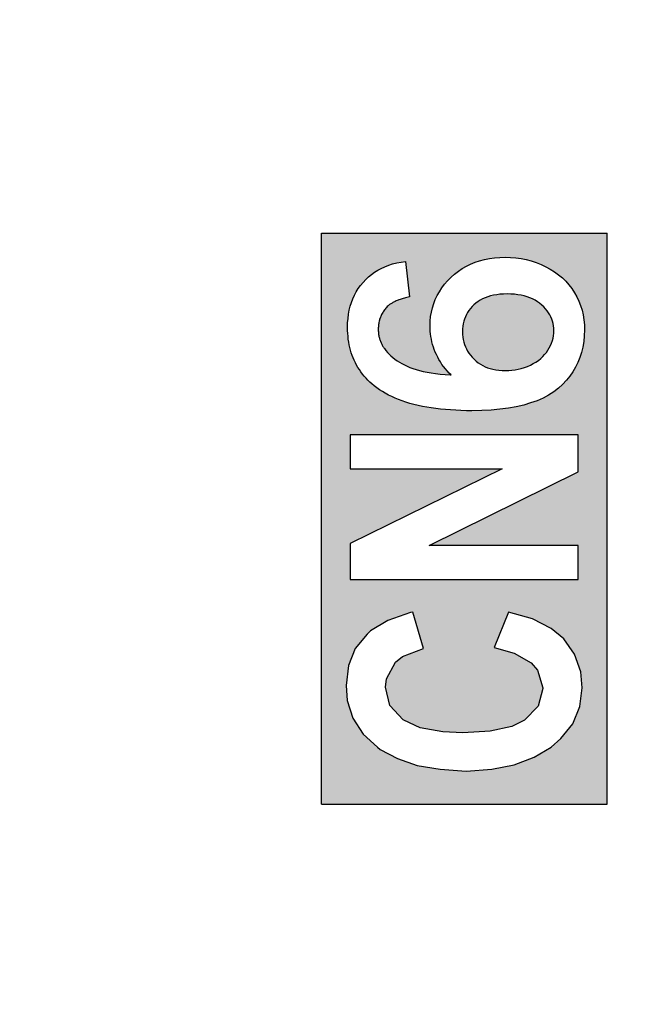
# Model space of a CAD drawing. Extents: x 14135 to 14394, y -3454 to -3177.
# Tile 18 of 25: x 14177 to 14184, y -3285 to -3274. Entities that reach past the tile are written whole.
import ezdxf

# ---------------------------------------------------------------- set-up
doc = ezdxf.new("R2010")
doc.units = 0
doc.linetypes.add('DASHED2', pattern=[9.525, 6.35, -3.175])
doc.layers.get('DEFPOINTS').update_dxf_attribs({"color": 8, "linetype": 'CONTINUOUS'})
doc.layers.add('TEXT', color=2, linetype='CONTINUOUS')
doc.layers.add('圖層1', color=3, linetype='DASHED2')
doc.styles.get("Standard").update_dxf_attribs({"font": 'PMingLiU.ttf'})
doc.dimstyles.new('ISO-25', dxfattribs={"dimtxt": 3, "dimasz": 3, "dimexe": 1, "dimexo": 1, "dimgap": 2, "dimtad": 2, "dimtih": 1, "dimtoh": 1, "dimtxsty": 'STANDARD', "dimcen": 0, "dimclrd": 256, "dimclre": 256, "dimclrt": 256, "dimazin": 3, "dimtfac": 1, "dimtmove": 0, "dimatfit": 3})

# ---------------------------------------------------------------- blocks, each defined once
blk = doc.blocks.new('*D7')
at = {"layer": 'DEFPOINTS', "color": 0}
for p in [(14140.836, -3190.455), (14178.836, -3203.377), (14140.836, -3353.377)]:
    blk.add_point(p, dxfattribs=at)
at = {"layer": 'TEXT', "color": 7}
for p, q in [((14140.836, -3352.377), (14140.836, -3189.455)), ((14178.836, -3202.377), (14178.836, -3189.455)), ((14175.836, -3190.455), (14143.836, -3190.455))]:
    blk.add_line(p, q, dxfattribs=at)
for points in [[(14143.836, -3189.955), (14143.836, -3190.955), (14140.836, -3190.455)], [(14175.836, -3189.955), (14175.836, -3190.955), (14178.836, -3190.455)]]:
    blk.add_solid(points, dxfattribs=at)
at = {"layer": 'TEXT', "color": 7, "insert": (14159.836, -3186.785), "char_height": 3, "attachment_point": 5}
blk.add_mtext('38', dxfattribs=at)
blk = doc.blocks.new('*D8')
at = {"layer": 'DEFPOINTS', "color": 0}
for p in [(14178.836, -3203.377), (14140.836, -3353.377), (14192.824, -3353.377)]:
    blk.add_point(p, dxfattribs=at)
at = {"layer": 'TEXT', "color": 7}
for p, q in [((14179.836, -3203.377), (14193.824, -3203.377)), ((14192.824, -3206.377), (14192.824, -3350.377)), ((14141.836, -3353.377), (14193.824, -3353.377))]:
    blk.add_line(p, q, dxfattribs=at)
for points in [[(14192.324, -3206.377), (14193.324, -3206.377), (14192.824, -3203.377)], [(14192.324, -3350.377), (14193.324, -3350.377), (14192.824, -3353.377)]]:
    blk.add_solid(points, dxfattribs=at)
at = {"layer": 'TEXT', "color": 7, "insert": (14197.689, -3278.377), "char_height": 3, "attachment_point": 5}
blk.add_mtext('150', dxfattribs=at)
blk = doc.blocks.new('*D9')
at = {"layer": 'DEFPOINTS', "color": 0}
for p in [(14160.513, -3197.377), (14159.907, -3359.377), (14201.338, -3359.377)]:
    blk.add_point(p, dxfattribs=at)
at = {"layer": 'TEXT', "color": 7}
for p, q in [((14161.513, -3197.377), (14202.338, -3197.377)), ((14201.338, -3200.377), (14201.338, -3356.377)), ((14160.907, -3359.377), (14202.338, -3359.377))]:
    blk.add_line(p, q, dxfattribs=at)
for points in [[(14200.838, -3200.377), (14201.838, -3200.377), (14201.338, -3197.377)], [(14200.838, -3356.377), (14201.838, -3356.377), (14201.338, -3359.377)]]:
    blk.add_solid(points, dxfattribs=at)
at = {"layer": 'TEXT', "color": 7, "insert": (14206.203, -3278.377), "char_height": 3, "attachment_point": 5}
blk.add_mtext('162', dxfattribs=at)

msp = doc.modelspace()

# ---------------------------------------------------------------- hatches: boundary and pattern name
at = {"layer": '圖層1'}
h = msp.add_hatch(color=256, dxfattribs=at)
h.paths.add_polyline_path([(14181.315, -3276.912), (14181.359, -3277.3), (14181.344, -3277.303), (14181.33, -3277.307), (14181.317, -3277.31), (14181.304, -3277.314), (14181.291, -3277.318), (14181.279, -3277.321), (14181.267, -3277.325), (14181.256, -3277.329), (14181.244, -3277.333), (14181.234, -3277.337), (14181.223, -3277.342), (14181.213, -3277.346), (14181.204, -3277.35), (14181.195, -3277.355), (14181.186, -3277.359), (14181.177, -3277.363), (14181.169, -3277.368), (14181.162, -3277.372), (14181.155, -3277.377), (14181.148, -3277.382), (14181.141, -3277.386), (14181.135, -3277.391), (14181.13, -3277.395), (14181.126, -3277.399), (14181.117, -3277.407), (14181.109, -3277.416), (14181.101, -3277.425), (14181.093, -3277.434), (14181.085, -3277.444), (14181.078, -3277.453), (14181.072, -3277.463), (14181.066, -3277.473), (14181.06, -3277.483), (14181.054, -3277.493), (14181.049, -3277.503), (14181.045, -3277.514), (14181.041, -3277.524), (14181.037, -3277.535), (14181.033, -3277.546), (14181.03, -3277.557), (14181.027, -3277.568), (14181.025, -3277.58), (14181.023, -3277.591), (14181.021, -3277.603), (14181.02, -3277.615), (14181.019, -3277.628), (14181.018, -3277.641), (14181.018, -3277.654), (14181.018, -3277.664), (14181.018, -3277.674), (14181.019, -3277.684), (14181.02, -3277.694), (14181.021, -3277.704), (14181.022, -3277.714), (14181.024, -3277.724), (14181.025, -3277.733), (14181.027, -3277.742), (14181.03, -3277.751), (14181.032, -3277.76), (14181.035, -3277.769), (14181.038, -3277.778), (14181.041, -3277.786), (14181.048, -3277.803), (14181.052, -3277.812), (14181.056, -3277.82), (14181.06, -3277.828), (14181.065, -3277.836), (14181.069, -3277.844), (14181.074, -3277.852), (14181.08, -3277.86), (14181.085, -3277.867), (14181.102, -3277.889), (14181.119, -3277.909), (14181.137, -3277.928), (14181.157, -3277.947), (14181.178, -3277.965), (14181.2, -3277.982), (14181.224, -3277.999), (14181.249, -3278.015), (14181.276, -3278.031), (14181.304, -3278.046), (14181.334, -3278.06), (14181.365, -3278.073), (14181.397, -3278.085), (14181.432, -3278.097), (14181.469, -3278.107), (14181.509, -3278.117), (14181.552, -3278.125), (14181.597, -3278.133), (14181.645, -3278.139), (14181.696, -3278.145), (14181.749, -3278.149), (14181.805, -3278.153), (14181.816, -3278.153), (14181.795, -3278.134), (14181.773, -3278.111), (14181.752, -3278.088), (14181.733, -3278.064), (14181.715, -3278.039), (14181.698, -3278.013), (14181.682, -3277.987), (14181.668, -3277.96), (14181.654, -3277.933), (14181.642, -3277.905), (14181.631, -3277.878), (14181.621, -3277.85), (14181.613, -3277.822), (14181.605, -3277.793), (14181.599, -3277.765), (14181.594, -3277.736), (14181.59, -3277.707), (14181.587, -3277.678), (14181.585, -3277.648), (14181.584, -3277.619), (14181.586, -3277.567), (14181.591, -3277.517), (14181.599, -3277.469), (14181.61, -3277.421), (14181.624, -3277.375), (14181.642, -3277.33), (14181.662, -3277.286), (14181.686, -3277.244), (14181.713, -3277.203), (14181.744, -3277.163), (14181.777, -3277.125), (14181.814, -3277.087), (14181.853, -3277.052), (14181.894, -3277.02), (14181.937, -3276.991), (14181.982, -3276.965), (14182.028, -3276.942), (14182.077, -3276.922), (14182.127, -3276.906), (14182.179, -3276.892), (14182.234, -3276.881), (14182.29, -3276.874), (14182.347, -3276.869), (14182.407, -3276.868), (14182.466, -3276.869), (14182.524, -3276.874), (14182.581, -3276.882), (14182.637, -3276.893), (14182.692, -3276.908), (14182.746, -3276.926), (14182.799, -3276.947), (14182.851, -3276.971), (14182.9, -3276.998), (14182.947, -3277.028), (14182.991, -3277.06), (14183.032, -3277.094), (14183.07, -3277.13), (14183.104, -3277.169), (14183.136, -3277.211), (14183.165, -3277.255), (14183.191, -3277.3), (14183.213, -3277.348), (14183.232, -3277.397), (14183.247, -3277.447), (14183.259, -3277.499), (14183.268, -3277.552), (14183.273, -3277.607), (14183.274, -3277.663), (14183.272, -3277.727), (14183.267, -3277.79), (14183.257, -3277.85), (14183.243, -3277.908), (14183.225, -3277.964), (14183.203, -3278.018), (14183.177, -3278.07), (14183.147, -3278.12), (14183.113, -3278.168), (14183.076, -3278.214), (14183.034, -3278.258), (14182.988, -3278.3), (14182.938, -3278.339), (14182.882, -3278.375), (14182.821, -3278.408), (14182.756, -3278.437), (14182.685, -3278.462), (14182.609, -3278.485), (14182.527, -3278.503), (14182.441, -3278.519), (14182.349, -3278.531), (14182.252, -3278.539), (14182.15, -3278.544), (14182.043, -3278.546), (14181.983, -3278.546), (14181.923, -3278.544), (14181.866, -3278.542), (14181.809, -3278.538), (14181.754, -3278.534), (14181.7, -3278.529), (14181.648, -3278.523), (14181.597, -3278.516), (14181.548, -3278.508), (14181.5, -3278.499), (14181.453, -3278.489), (14181.408, -3278.478), (14181.364, -3278.466), (14181.321, -3278.453), (14181.28, -3278.439), (14181.24, -3278.425), (14181.202, -3278.409), (14181.165, -3278.392), (14181.13, -3278.375), (14181.095, -3278.356), (14181.063, -3278.337), (14181.031, -3278.317), (14181.001, -3278.295), (14180.973, -3278.273), (14180.949, -3278.253), (14180.926, -3278.233), (14180.905, -3278.211), (14180.884, -3278.19), (14180.864, -3278.167), (14180.846, -3278.145), (14180.828, -3278.121), (14180.811, -3278.097), (14180.796, -3278.072), (14180.781, -3278.047), (14180.767, -3278.022), (14180.755, -3277.995), (14180.743, -3277.968), (14180.733, -3277.941), (14180.723, -3277.913), (14180.714, -3277.884), (14180.707, -3277.855), (14180.7, -3277.825), (14180.695, -3277.795), (14180.69, -3277.764), (14180.687, -3277.732), (14180.684, -3277.7), (14180.683, -3277.667), (14180.682, -3277.634), (14180.683, -3277.585), (14180.687, -3277.537), (14180.693, -3277.491), (14180.701, -3277.446), (14180.711, -3277.403), (14180.724, -3277.361), (14180.74, -3277.321), (14180.757, -3277.282), (14180.777, -3277.245), (14180.799, -3277.209), (14180.824, -3277.175), (14180.851, -3277.142), (14180.88, -3277.112), (14180.91, -3277.083), (14180.943, -3277.056), (14180.977, -3277.032), (14181.013, -3277.009), (14181.051, -3276.989), (14181.091, -3276.971), (14181.132, -3276.955), (14181.175, -3276.941), (14181.22, -3276.929), (14181.267, -3276.92)], flags=16)
h.paths.add_polyline_path([(14182.411, -3278.108), (14182.445, -3278.107), (14182.48, -3278.104), (14182.515, -3278.099), (14182.549, -3278.093), (14182.583, -3278.084), (14182.617, -3278.073), (14182.65, -3278.061), (14182.683, -3278.047), (14182.714, -3278.031), (14182.743, -3278.014), (14182.77, -3277.996), (14182.795, -3277.976), (14182.817, -3277.955), (14182.838, -3277.933), (14182.857, -3277.91), (14182.874, -3277.885), (14182.889, -3277.859), (14182.903, -3277.833), (14182.914, -3277.807), (14182.923, -3277.78), (14182.93, -3277.753), (14182.935, -3277.726), (14182.938, -3277.699), (14182.939, -3277.673), (14182.938, -3277.644), (14182.935, -3277.617), (14182.931, -3277.592), (14182.924, -3277.567), (14182.916, -3277.543), (14182.907, -3277.52), (14182.895, -3277.497), (14182.881, -3277.475), (14182.866, -3277.453), (14182.848, -3277.432), (14182.828, -3277.411), (14182.806, -3277.39), (14182.783, -3277.371), (14182.759, -3277.354), (14182.733, -3277.338), (14182.706, -3277.324), (14182.677, -3277.311), (14182.646, -3277.3), (14182.614, -3277.291), (14182.58, -3277.283), (14182.544, -3277.277), (14182.507, -3277.272), (14182.468, -3277.27), (14182.428, -3277.269), (14182.387, -3277.27), (14182.349, -3277.272), (14182.314, -3277.277), (14182.28, -3277.283), (14182.247, -3277.29), (14182.217, -3277.3), (14182.188, -3277.31), (14182.16, -3277.323), (14182.134, -3277.336), (14182.11, -3277.352), (14182.087, -3277.369), (14182.065, -3277.387), (14182.045, -3277.407), (14182.026, -3277.428), (14182.01, -3277.449), (14181.995, -3277.472), (14181.982, -3277.494), (14181.971, -3277.518), (14181.961, -3277.543), (14181.954, -3277.568), (14181.947, -3277.595), (14181.943, -3277.623), (14181.94, -3277.652), (14181.939, -3277.68), (14181.94, -3277.712), (14181.943, -3277.741), (14181.947, -3277.769), (14181.954, -3277.795), (14181.961, -3277.821), (14181.971, -3277.846), (14181.982, -3277.871), (14181.995, -3277.894), (14182.01, -3277.917), (14182.027, -3277.94), (14182.046, -3277.962), (14182.067, -3277.983), (14182.089, -3278.003), (14182.112, -3278.021), (14182.136, -3278.037), (14182.161, -3278.052), (14182.187, -3278.065), (14182.214, -3278.076), (14182.243, -3278.086), (14182.273, -3278.093), (14182.305, -3278.1), (14182.338, -3278.104), (14182.373, -3278.107)], flags=0)
h.paths.add_polyline_path([(14180.397, -3276.603), (14183.521, -3276.603), (14183.521, -3282.851), (14180.397, -3282.851)])
h.paths.add_polyline_path([(14182.443, -3280.749), (14182.287, -3281.136), (14182.505, -3281.198), (14182.692, -3281.304), (14182.761, -3281.385), (14182.817, -3281.579), (14182.817, -3281.585), (14182.767, -3281.778), (14182.617, -3281.934), (14182.48, -3282.003), (14182.243, -3282.053), (14181.944, -3282.071), (14181.726, -3282.059), (14181.476, -3282.015), (14181.296, -3281.934), (14181.289, -3281.928), (14181.146, -3281.772), (14181.096, -3281.572), (14181.109, -3281.479), (14181.208, -3281.298), (14181.283, -3281.236), (14181.514, -3281.148), (14181.395, -3280.749), (14181.37, -3280.756), (14181.121, -3280.843), (14180.934, -3280.955), (14180.897, -3280.993), (14180.766, -3281.148), (14180.691, -3281.335), (14180.666, -3281.554), (14180.678, -3281.716), (14180.741, -3281.909), (14180.853, -3282.084), (14181.009, -3282.227), (14181.04, -3282.252), (14181.227, -3282.352), (14181.445, -3282.427), (14181.695, -3282.47), (14181.981, -3282.489), (14182.262, -3282.47), (14182.505, -3282.42), (14182.723, -3282.339), (14182.91, -3282.227), (14183.016, -3282.134), (14183.147, -3281.971), (14183.222, -3281.784), (14183.247, -3281.579), (14183.235, -3281.404), (14183.166, -3281.211), (14183.048, -3281.042), (14182.91, -3280.93), (14182.705, -3280.824)], flags=16)
h.paths.add_polyline_path([(14183.204, -3278.81), (14180.71, -3278.81), (14180.71, -3279.184), (14182.374, -3279.184), (14180.71, -3280.001), (14180.71, -3280.394), (14183.204, -3280.394), (14183.204, -3280.02), (14181.576, -3280.02), (14183.204, -3279.216)], flags=16)

# ---------------------------------------------------------------- linework, layer by layer
for p, q in [((14180.397, -3282.851), (14180.397, -3276.603)), ((14180.397, -3276.603), (14183.521, -3276.603)), ((14183.521, -3282.851), (14183.521, -3276.603)), ((14181.315, -3276.912), (14181.359, -3277.3)), ((14180.71, -3278.81), (14180.71, -3279.184)), ((14183.204, -3278.81), (14180.71, -3278.81)), ((14183.204, -3279.216), (14183.204, -3278.81)), ((14182.374, -3279.184), (14180.71, -3280.001)), ((14180.71, -3279.184), (14182.374, -3279.184)), ((14181.576, -3280.02), (14183.204, -3279.216)), ((14180.71, -3280.001), (14180.71, -3280.394)), ((14183.204, -3280.02), (14181.576, -3280.02)), ((14183.204, -3280.394), (14183.204, -3280.02)), ((14180.71, -3280.394), (14183.204, -3280.394)), ((14181.37, -3280.756), (14181.121, -3280.843)), ((14181.395, -3280.749), (14181.37, -3280.756)), ((14181.514, -3281.148), (14181.395, -3280.749)), ((14182.443, -3280.749), (14182.287, -3281.136)), ((14182.705, -3280.824), (14182.443, -3280.749)), ((14182.91, -3280.93), (14182.705, -3280.824)), ((14181.121, -3280.843), (14180.934, -3280.955)), ((14183.048, -3281.042), (14182.91, -3280.93)), ((14180.897, -3280.993), (14180.766, -3281.148)), ((14180.934, -3280.955), (14180.897, -3280.993)), ((14183.166, -3281.211), (14183.048, -3281.042)), ((14180.766, -3281.148), (14180.691, -3281.335)), ((14181.283, -3281.236), (14181.514, -3281.148)), ((14182.287, -3281.136), (14182.505, -3281.198)), ((14181.208, -3281.298), (14181.283, -3281.236)), ((14182.505, -3281.198), (14182.692, -3281.304)), ((14183.235, -3281.404), (14183.166, -3281.211)), ((14180.691, -3281.335), (14180.666, -3281.554)), ((14181.109, -3281.479), (14181.208, -3281.298)), ((14182.692, -3281.304), (14182.761, -3281.385)), ((14181.096, -3281.572), (14181.109, -3281.479)), ((14182.761, -3281.385), (14182.817, -3281.579)), ((14183.247, -3281.579), (14183.235, -3281.404)), ((14180.666, -3281.554), (14180.678, -3281.716)), ((14181.146, -3281.772), (14181.096, -3281.572)), ((14182.817, -3281.585), (14182.767, -3281.778)), ((14182.817, -3281.579), (14182.817, -3281.585)), ((14183.222, -3281.784), (14183.247, -3281.579)), ((14180.678, -3281.716), (14180.741, -3281.909)), ((14181.289, -3281.928), (14181.146, -3281.772)), ((14182.767, -3281.778), (14182.617, -3281.934)), ((14183.147, -3281.971), (14183.222, -3281.784)), ((14180.741, -3281.909), (14180.853, -3282.084)), ((14181.296, -3281.934), (14181.289, -3281.928)), ((14181.476, -3282.015), (14181.296, -3281.934)), ((14181.726, -3282.059), (14181.476, -3282.015)), ((14182.48, -3282.003), (14182.243, -3282.053)), ((14182.617, -3281.934), (14182.48, -3282.003)), ((14183.016, -3282.134), (14183.147, -3281.971)), ((14180.853, -3282.084), (14181.009, -3282.227)), ((14181.944, -3282.071), (14181.726, -3282.059)), ((14182.243, -3282.053), (14181.944, -3282.071)), ((14181.009, -3282.227), (14181.04, -3282.252)), ((14182.723, -3282.339), (14182.91, -3282.227)), ((14182.91, -3282.227), (14183.016, -3282.134)), ((14181.04, -3282.252), (14181.227, -3282.352)), ((14182.505, -3282.42), (14182.723, -3282.339)), ((14181.227, -3282.352), (14181.445, -3282.427)), ((14181.445, -3282.427), (14181.695, -3282.47)), ((14182.262, -3282.47), (14182.505, -3282.42)), ((14181.695, -3282.47), (14181.981, -3282.489)), ((14181.981, -3282.489), (14182.262, -3282.47)), ((14181.981, -3282.489), (14181.981, -3282.489)), ((14180.397, -3282.851), (14183.521, -3282.851))]:
    msp.add_line(p, q, dxfattribs=at)
at = {"layer": '圖層1', "flags": 128}
for points in [[(14180.682, -3277.634), (14180.683, -3277.585), (14180.687, -3277.537), (14180.693, -3277.491), (14180.701, -3277.446), (14180.711, -3277.403), (14180.724, -3277.361), (14180.74, -3277.321), (14180.757, -3277.282), (14180.777, -3277.245), (14180.799, -3277.209), (14180.824, -3277.175), (14180.851, -3277.142), (14180.88, -3277.112), (14180.91, -3277.083), (14180.943, -3277.056), (14180.977, -3277.032), (14181.013, -3277.009), (14181.051, -3276.989), (14181.091, -3276.971), (14181.132, -3276.955), (14181.175, -3276.941), (14181.22, -3276.929), (14181.267, -3276.92), (14181.315, -3276.912)], [(14181.584, -3277.619), (14181.586, -3277.567), (14181.591, -3277.517), (14181.599, -3277.469), (14181.61, -3277.421), (14181.624, -3277.375), (14181.642, -3277.33), (14181.662, -3277.286), (14181.686, -3277.244), (14181.713, -3277.203), (14181.744, -3277.163), (14181.777, -3277.125), (14181.814, -3277.087), (14181.853, -3277.052), (14181.894, -3277.02), (14181.937, -3276.991), (14181.982, -3276.965), (14182.028, -3276.942), (14182.077, -3276.922), (14182.127, -3276.906), (14182.179, -3276.892), (14182.234, -3276.881), (14182.29, -3276.874), (14182.347, -3276.869), (14182.407, -3276.868)], [(14182.407, -3276.868), (14182.466, -3276.869), (14182.524, -3276.874), (14182.581, -3276.882), (14182.637, -3276.893), (14182.692, -3276.908), (14182.746, -3276.926), (14182.799, -3276.947), (14182.851, -3276.971), (14182.9, -3276.998), (14182.947, -3277.028), (14182.991, -3277.06), (14183.032, -3277.094), (14183.07, -3277.13), (14183.104, -3277.169), (14183.136, -3277.211), (14183.165, -3277.255), (14183.191, -3277.3), (14183.213, -3277.348), (14183.232, -3277.397), (14183.247, -3277.447), (14183.259, -3277.499), (14183.268, -3277.552), (14183.273, -3277.607), (14183.274, -3277.663)], [(14182.428, -3277.269), (14182.387, -3277.27), (14182.349, -3277.272), (14182.314, -3277.277), (14182.28, -3277.283), (14182.247, -3277.29), (14182.217, -3277.3), (14182.188, -3277.31), (14182.16, -3277.323), (14182.134, -3277.336), (14182.11, -3277.352), (14182.087, -3277.369), (14182.065, -3277.387), (14182.045, -3277.407), (14182.026, -3277.428), (14182.01, -3277.449), (14181.995, -3277.472), (14181.982, -3277.494), (14181.971, -3277.518), (14181.961, -3277.543), (14181.954, -3277.568), (14181.947, -3277.595), (14181.943, -3277.623), (14181.94, -3277.652), (14181.939, -3277.68)], [(14182.939, -3277.673), (14182.938, -3277.644), (14182.935, -3277.617), (14182.931, -3277.592), (14182.924, -3277.567), (14182.916, -3277.543), (14182.907, -3277.52), (14182.895, -3277.497), (14182.881, -3277.475), (14182.866, -3277.453), (14182.848, -3277.432), (14182.828, -3277.411), (14182.806, -3277.39), (14182.783, -3277.371), (14182.759, -3277.354), (14182.733, -3277.338), (14182.706, -3277.324), (14182.677, -3277.311), (14182.646, -3277.3), (14182.614, -3277.291), (14182.58, -3277.283), (14182.544, -3277.277), (14182.507, -3277.272), (14182.468, -3277.27), (14182.428, -3277.269)], [(14181.359, -3277.3), (14181.344, -3277.303), (14181.33, -3277.307), (14181.317, -3277.31), (14181.304, -3277.314), (14181.291, -3277.318), (14181.279, -3277.321), (14181.267, -3277.325), (14181.256, -3277.329), (14181.244, -3277.333), (14181.234, -3277.337), (14181.223, -3277.342), (14181.213, -3277.346), (14181.204, -3277.35), (14181.195, -3277.355), (14181.186, -3277.359), (14181.177, -3277.363), (14181.169, -3277.368), (14181.162, -3277.372), (14181.155, -3277.377), (14181.148, -3277.382), (14181.141, -3277.386), (14181.135, -3277.391), (14181.13, -3277.395), (14181.126, -3277.399)], [(14181.126, -3277.399), (14181.117, -3277.407), (14181.109, -3277.416), (14181.101, -3277.425), (14181.093, -3277.434), (14181.085, -3277.444), (14181.078, -3277.453), (14181.072, -3277.463), (14181.066, -3277.473), (14181.06, -3277.483), (14181.054, -3277.493), (14181.049, -3277.503), (14181.045, -3277.514), (14181.041, -3277.524), (14181.037, -3277.535), (14181.033, -3277.546), (14181.03, -3277.557), (14181.027, -3277.568), (14181.025, -3277.58), (14181.023, -3277.591), (14181.021, -3277.603), (14181.02, -3277.615), (14181.019, -3277.628), (14181.018, -3277.641), (14181.018, -3277.654)], [(14180.973, -3278.273), (14180.949, -3278.253), (14180.926, -3278.233), (14180.905, -3278.211), (14180.884, -3278.19), (14180.864, -3278.167), (14180.846, -3278.145), (14180.828, -3278.121), (14180.811, -3278.097), (14180.796, -3278.072), (14180.781, -3278.047), (14180.767, -3278.022), (14180.755, -3277.995), (14180.743, -3277.968), (14180.733, -3277.941), (14180.723, -3277.913), (14180.714, -3277.884), (14180.707, -3277.855), (14180.7, -3277.825), (14180.695, -3277.795), (14180.69, -3277.764), (14180.687, -3277.732), (14180.684, -3277.7), (14180.683, -3277.667), (14180.682, -3277.634)], [(14181.018, -3277.654), (14181.018, -3277.664), (14181.018, -3277.674), (14181.019, -3277.684), (14181.02, -3277.694), (14181.021, -3277.704), (14181.022, -3277.714), (14181.024, -3277.724), (14181.025, -3277.733), (14181.027, -3277.742), (14181.03, -3277.751), (14181.032, -3277.76), (14181.035, -3277.769), (14181.038, -3277.778), (14181.041, -3277.786)], [(14181.816, -3278.153), (14181.795, -3278.134), (14181.773, -3278.111), (14181.752, -3278.088), (14181.733, -3278.064), (14181.715, -3278.039), (14181.698, -3278.013), (14181.682, -3277.987), (14181.668, -3277.96), (14181.654, -3277.933), (14181.642, -3277.905), (14181.631, -3277.878), (14181.621, -3277.85), (14181.613, -3277.822), (14181.605, -3277.793), (14181.599, -3277.765), (14181.594, -3277.736), (14181.59, -3277.707), (14181.587, -3277.678), (14181.585, -3277.648), (14181.584, -3277.619)], [(14181.939, -3277.68), (14181.94, -3277.712), (14181.943, -3277.741), (14181.947, -3277.769), (14181.954, -3277.795), (14181.961, -3277.821), (14181.971, -3277.846), (14181.982, -3277.871), (14181.995, -3277.894), (14182.01, -3277.917), (14182.027, -3277.94), (14182.046, -3277.962), (14182.067, -3277.983), (14182.089, -3278.003), (14182.112, -3278.021), (14182.136, -3278.037), (14182.161, -3278.052), (14182.187, -3278.065), (14182.214, -3278.076), (14182.243, -3278.086), (14182.273, -3278.093), (14182.305, -3278.1), (14182.338, -3278.104), (14182.373, -3278.107), (14182.411, -3278.108)], [(14183.274, -3277.663), (14183.272, -3277.727), (14183.267, -3277.79), (14183.257, -3277.85), (14183.243, -3277.908), (14183.225, -3277.964), (14183.203, -3278.018), (14183.177, -3278.07), (14183.147, -3278.12), (14183.113, -3278.168), (14183.076, -3278.214), (14183.034, -3278.258), (14182.988, -3278.3), (14182.938, -3278.339), (14182.882, -3278.375), (14182.821, -3278.408), (14182.756, -3278.437), (14182.685, -3278.462), (14182.609, -3278.485), (14182.527, -3278.503), (14182.441, -3278.519), (14182.349, -3278.531), (14182.252, -3278.539), (14182.15, -3278.544), (14182.043, -3278.546)], [(14182.411, -3278.108), (14182.445, -3278.107), (14182.48, -3278.104), (14182.515, -3278.099), (14182.549, -3278.093), (14182.583, -3278.084), (14182.617, -3278.073), (14182.65, -3278.061), (14182.683, -3278.047), (14182.714, -3278.031), (14182.743, -3278.014), (14182.77, -3277.996), (14182.795, -3277.976), (14182.817, -3277.955), (14182.838, -3277.933), (14182.857, -3277.91), (14182.874, -3277.885), (14182.889, -3277.859), (14182.903, -3277.833), (14182.914, -3277.807), (14182.923, -3277.78), (14182.93, -3277.753), (14182.935, -3277.726), (14182.938, -3277.699), (14182.939, -3277.673)], [(14181.041, -3277.786), (14181.048, -3277.803), (14181.052, -3277.812), (14181.056, -3277.82), (14181.06, -3277.828), (14181.065, -3277.836), (14181.069, -3277.844), (14181.074, -3277.852), (14181.08, -3277.86), (14181.085, -3277.867)], [(14181.085, -3277.867), (14181.102, -3277.889), (14181.119, -3277.909), (14181.137, -3277.928), (14181.157, -3277.947), (14181.178, -3277.965), (14181.2, -3277.982), (14181.224, -3277.999), (14181.249, -3278.015), (14181.276, -3278.031), (14181.304, -3278.046), (14181.334, -3278.06), (14181.365, -3278.073), (14181.397, -3278.085), (14181.432, -3278.097), (14181.469, -3278.107), (14181.509, -3278.117), (14181.552, -3278.125), (14181.597, -3278.133), (14181.645, -3278.139), (14181.696, -3278.145), (14181.749, -3278.149), (14181.805, -3278.153), (14181.816, -3278.153)], [(14182.043, -3278.546), (14181.983, -3278.546), (14181.923, -3278.544), (14181.866, -3278.542), (14181.809, -3278.538), (14181.754, -3278.534), (14181.7, -3278.529), (14181.648, -3278.523), (14181.597, -3278.516), (14181.548, -3278.508), (14181.5, -3278.499), (14181.453, -3278.489), (14181.408, -3278.478), (14181.364, -3278.466), (14181.321, -3278.453), (14181.28, -3278.439), (14181.24, -3278.425), (14181.202, -3278.409), (14181.165, -3278.392), (14181.13, -3278.375), (14181.095, -3278.356), (14181.063, -3278.337), (14181.031, -3278.317), (14181.001, -3278.295), (14180.973, -3278.273)]]:
    msp.add_lwpolyline(points, dxfattribs=at)

# ---------------------------------------------------------------- dimensions: what is measured, and where the dimension line sits
at = {"layer": 'TEXT', "color": 7}
dim = msp.add_linear_dim(base=(14140.836, -3190.455), p1=(14178.836, -3203.377), p2=(14140.836, -3353.377), dimstyle='ISO-25', override={"dimclrd": 7, "dimclre": 7, "dimclrt": 7}, dxfattribs=at)
dim.commit()
dim.dimension.update_dxf_attribs({"geometry": '*D7', "text_midpoint": (14159.836, -3186.785)})
for base, p1, p2, picture, middle in [((14201.338, -3359.377), (14160.513, -3197.377), (14159.907, -3359.377), '*D9', (14201.338, -3278.377)), ((14192.824, -3353.377), (14178.836, -3203.377), (14140.836, -3353.377), '*D8', (14192.824, -3278.377))]:
    dim = msp.add_linear_dim(base=base, p1=p1, p2=p2, angle=90, dimstyle='ISO-25', override={"dimclrd": 7, "dimclre": 7, "dimclrt": 7}, dxfattribs=at)
    dim.commit()
    dim.dimension.update_dxf_attribs({"geometry": picture, "text_midpoint": middle, "dimtype": 160})

doc.saveas('drawing.dxf')
